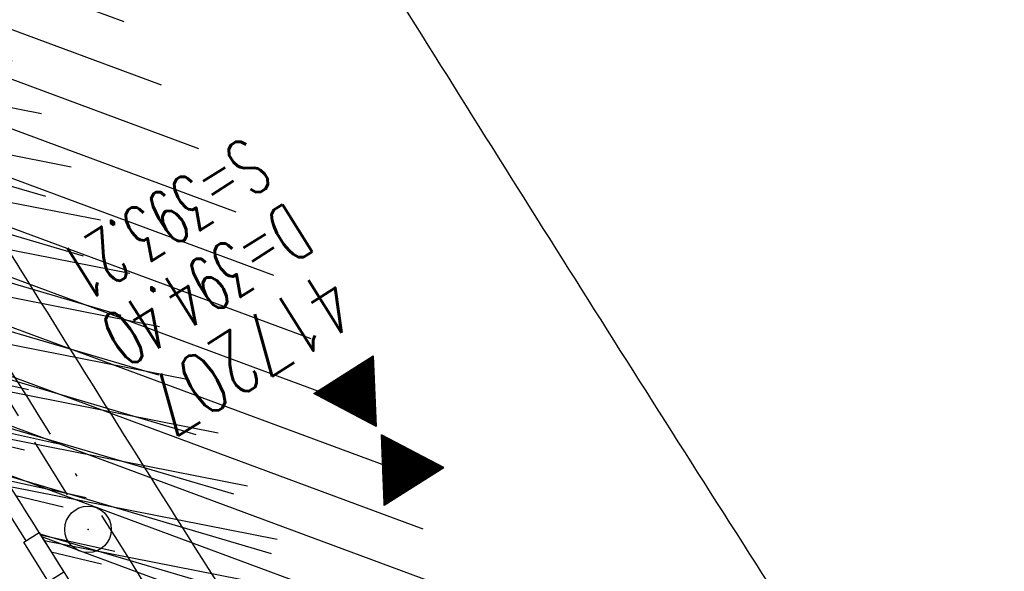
# Model space of a CAD drawing. Extents: x 447882 to 448688, y 437766 to 439043.
# Tile 10 of 50: x 448416 to 448448, y 438106 to 438124. Entities that reach past the tile are written whole.
import ezdxf

# ---------------------------------------------------------------- set-up
doc = ezdxf.new("R2010")
doc.units = 0
doc.header["$LTSCALE"] = 2
doc.header["$MEASUREMENT"] = 0
for name, pattern in [('AUSGEZOGEN', [0]), ('GESTRICH-X2', [1.5, 1, -0.5]), ('STRICHPT-X3', [3, 1.5, -0.75, 0, -0.75])]:
    doc.linetypes.add(name, pattern=pattern)
doc.layers.get('0').update_dxf_attribs({"linetype": 'AUSGEZOGEN'})
for name, color, linetype in [('ACHSE', 250, 'STRICHPT-X3'), ('FBR', 8, 'CONTINUOUS'), ('GEF', 7, 'CONTINUOUS'), ('KANAL', 7, 'GESTRICH-X2'), ('SCHACHTNR', 6, 'CONTINUOUS'), ('SCHLITZRINNE', 8, 'AUSGEZOGEN'), ('SCHSYMBOL', 7, 'AUSGEZOGEN')]:
    doc.layers.add(name, color=color, linetype=linetype)
doc.styles.add('ROMANS', font='romans.shx', dxfattribs={"width": 0.8})

# ---------------------------------------------------------------- blocks, each defined once
blk = doc.blocks.new('GST')
at = {"color": 0}
blk.add_circle((0, 0), 0.75, dxfattribs=at)
blk.add_point((0, 0), dxfattribs=at)
blk = doc.blocks.new('*X9')
at = {"color": 0}
for p, q in [((379.636, 182.407), (379.645, 182.415)), ((379.64, 182.401), (379.654, 182.415)), ((379.643, 182.395), (379.663, 182.415)), ((379.646, 182.39), (379.672, 182.415)), ((379.649, 182.384), (379.68, 182.415)), ((379.653, 182.379), (379.689, 182.415)), ((379.656, 182.373), (379.698, 182.415)), ((379.659, 182.367), (379.707, 182.415)), ((379.662, 182.362), (379.716, 182.415)), ((379.665, 182.356), (379.725, 182.415)), ((379.669, 182.351), (379.733, 182.415)), ((379.672, 182.345), (379.742, 182.415)), ((379.675, 182.339), (379.751, 182.415)), ((379.678, 182.334), (379.76, 182.415)), ((379.682, 182.328), (379.769, 182.415)), ((379.685, 182.323), (379.778, 182.415)), ((379.688, 182.317), (379.786, 182.415)), ((379.691, 182.311), (379.795, 182.415)), ((379.695, 182.306), (379.804, 182.415)), ((379.698, 182.3), (379.813, 182.415)), ((379.701, 182.295), (379.822, 182.415)), ((379.704, 182.289), (379.831, 182.415)), ((379.708, 182.283), (379.839, 182.415)), ((379.711, 182.278), (379.848, 182.415)), ((379.714, 182.272), (379.857, 182.415)), ((379.717, 182.267), (379.866, 182.415)), ((379.72, 182.261), (379.875, 182.415)), ((379.724, 182.255), (379.884, 182.415)), ((379.727, 182.25), (379.892, 182.415)), ((379.73, 182.244), (379.901, 182.415)), ((379.733, 182.239), (379.91, 182.415)), ((379.737, 182.233), (379.919, 182.415)), ((379.74, 182.227), (379.928, 182.415)), ((379.743, 182.222), (379.937, 182.415)), ((379.746, 182.216), (379.946, 182.415)), ((379.75, 182.21), (379.954, 182.415)), ((379.753, 182.205), (379.963, 182.415)), ((379.756, 182.199), (379.972, 182.415)), ((379.759, 182.194), (379.981, 182.415)), ((379.763, 182.188), (379.99, 182.415)), ((379.766, 182.182), (379.999, 182.415)), ((379.769, 182.177), (380.007, 182.415)), ((379.772, 182.171), (380.016, 182.415)), ((379.775, 182.166), (380.025, 182.415)), ((379.779, 182.16), (380.034, 182.415)), ((379.782, 182.154), (380.043, 182.415)), ((379.785, 182.149), (380.052, 182.415)), ((379.788, 182.143), (380.06, 182.415)), ((379.792, 182.138), (380.069, 182.415)), ((379.795, 182.132), (380.078, 182.415)), ((379.798, 182.126), (380.087, 182.415)), ((379.801, 182.121), (380.096, 182.415)), ((379.805, 182.115), (380.105, 182.415)), ((379.808, 182.11), (380.113, 182.415)), ((379.811, 182.104), (380.122, 182.415)), ((379.814, 182.098), (380.131, 182.415)), ((379.818, 182.093), (380.14, 182.415)), ((379.821, 182.087), (380.149, 182.415)), ((379.824, 182.082), (380.158, 182.415)), ((379.827, 182.076), (380.166, 182.415)), ((379.83, 182.07), (380.175, 182.415)), ((379.834, 182.065), (380.184, 182.415)), ((379.837, 182.059), (380.193, 182.415)), ((379.84, 182.054), (380.202, 182.415)), ((379.843, 182.048), (380.211, 182.415)), ((379.847, 182.042), (380.22, 182.415)), ((379.85, 182.037), (380.228, 182.415)), ((379.853, 182.031), (380.237, 182.415)), ((379.856, 182.026), (380.246, 182.415)), ((379.86, 182.02), (380.255, 182.415)), ((379.863, 182.014), (380.264, 182.415)), ((379.866, 182.009), (380.273, 182.415)), ((379.869, 182.003), (380.281, 182.415)), ((379.873, 181.998), (380.29, 182.415)), ((379.876, 181.992), (380.299, 182.415)), ((379.879, 181.986), (380.308, 182.415)), ((379.882, 181.981), (380.317, 182.415)), ((379.885, 181.975), (380.326, 182.415)), ((379.889, 181.97), (380.334, 182.415)), ((379.892, 181.964), (380.343, 182.415)), ((379.895, 181.958), (380.352, 182.415)), ((379.898, 181.953), (380.361, 182.415)), ((379.902, 181.947), (380.37, 182.415)), ((379.905, 181.942), (380.379, 182.415)), ((379.908, 181.936), (380.387, 182.415)), ((379.911, 181.93), (380.396, 182.415)), ((379.915, 181.925), (380.405, 182.415)), ((379.918, 181.919), (380.414, 182.415)), ((379.921, 181.914), (380.423, 182.415)), ((379.924, 181.908), (380.432, 182.415)), ((379.928, 181.902), (380.44, 182.415)), ((379.931, 181.897), (380.449, 182.415)), ((379.934, 181.891), (380.458, 182.415)), ((379.937, 181.885), (380.467, 182.415)), ((379.94, 181.88), (380.476, 182.415)), ((379.944, 181.874), (380.485, 182.415)), ((379.947, 181.869), (380.494, 182.415)), ((379.95, 181.863), (380.502, 182.415)), ((379.953, 181.857), (380.511, 182.415)), ((379.957, 181.852), (380.52, 182.415)), ((379.96, 181.846), (380.529, 182.415)), ((379.963, 181.841), (380.538, 182.415)), ((379.966, 181.835), (380.547, 182.415)), ((379.97, 181.829), (380.555, 182.415)), ((379.973, 181.824), (380.564, 182.415)), ((379.976, 181.818), (380.573, 182.415)), ((379.979, 181.813), (380.582, 182.415)), ((379.983, 181.807), (380.591, 182.415)), ((379.986, 181.801), (380.6, 182.415)), ((379.989, 181.796), (380.608, 182.415)), ((379.992, 181.79), (380.617, 182.415)), ((379.995, 181.785), (380.626, 182.415)), ((379.999, 181.779), (380.635, 182.415)), ((380.002, 181.773), (380.644, 182.415)), ((380.005, 181.768), (380.653, 182.415)), ((380.008, 181.762), (380.661, 182.415)), ((380.012, 181.757), (380.67, 182.415)), ((380.015, 181.751), (380.679, 182.415)), ((380.018, 181.745), (380.688, 182.415)), ((380.021, 181.74), (380.697, 182.415)), ((380.025, 181.734), (380.706, 182.415)), ((380.028, 181.729), (380.714, 182.415)), ((380.031, 181.723), (380.723, 182.415)), ((380.034, 181.717), (380.732, 182.415)), ((380.038, 181.712), (380.741, 182.415)), ((380.041, 181.706), (380.75, 182.415)), ((380.044, 181.701), (380.759, 182.415)), ((380.047, 181.695), (380.768, 182.415)), ((380.05, 181.689), (380.776, 182.415)), ((380.054, 181.684), (380.785, 182.415)), ((380.057, 181.678), (380.794, 182.415)), ((380.06, 181.673), (380.803, 182.415)), ((380.063, 181.667), (380.812, 182.415)), ((380.067, 181.661), (380.821, 182.415)), ((380.07, 181.656), (380.829, 182.415)), ((380.073, 181.65), (380.838, 182.415)), ((380.076, 181.645), (380.847, 182.415)), ((380.08, 181.639), (380.856, 182.415)), ((380.083, 181.633), (380.865, 182.415)), ((380.086, 181.628), (380.874, 182.415)), ((380.089, 181.622), (380.882, 182.415)), ((380.093, 181.617), (380.891, 182.415)), ((380.096, 181.611), (380.9, 182.415)), ((380.099, 181.605), (380.909, 182.415)), ((380.102, 181.6), (380.918, 182.415)), ((380.105, 181.594), (380.927, 182.415)), ((380.109, 181.588), (380.935, 182.415)), ((380.112, 181.583), (380.944, 182.415)), ((380.115, 181.577), (380.953, 182.415)), ((380.118, 181.572), (380.962, 182.415)), ((380.122, 181.566), (380.971, 182.415)), ((380.125, 181.56), (380.98, 182.415)), ((380.128, 181.555), (380.988, 182.415)), ((380.131, 181.549), (380.997, 182.415)), ((380.135, 181.544), (381.006, 182.415)), ((380.138, 181.538), (381.015, 182.415)), ((380.141, 181.532), (381.024, 182.415)), ((380.144, 181.527), (381.033, 182.415)), ((380.148, 181.521), (381.042, 182.415)), ((380.151, 181.516), (381.05, 182.415)), ((380.154, 181.51), (381.059, 182.415)), ((380.157, 181.504), (381.068, 182.415)), ((380.16, 181.499), (381.077, 182.415)), ((380.164, 181.493), (381.086, 182.415)), ((380.167, 181.488), (381.095, 182.415)), ((380.17, 181.482), (381.103, 182.415)), ((380.173, 181.476), (381.112, 182.415)), ((380.177, 181.471), (381.121, 182.415)), ((380.18, 181.465), (381.13, 182.415)), ((380.183, 181.46), (381.139, 182.415)), ((380.186, 181.454), (381.148, 182.415)), ((380.19, 181.448), (381.156, 182.415)), ((380.193, 181.443), (381.165, 182.415)), ((380.196, 181.437), (381.174, 182.415)), ((380.199, 181.432), (381.183, 182.415)), ((380.203, 181.426), (381.192, 182.415)), ((380.206, 181.42), (381.201, 182.415)), ((380.209, 181.415), (381.209, 182.415)), ((380.212, 181.409), (381.218, 182.415)), ((380.215, 181.404), (381.227, 182.415)), ((380.219, 181.398), (381.236, 182.415)), ((380.222, 181.392), (381.245, 182.415)), ((380.225, 181.387), (381.254, 182.415)), ((380.228, 181.381), (381.262, 182.415)), ((380.232, 181.376), (381.271, 182.415)), ((380.235, 181.37), (381.28, 182.415)), ((380.238, 181.364), (381.289, 182.415)), ((380.241, 181.359), (381.298, 182.415)), ((380.245, 181.353), (381.307, 182.415)), ((380.248, 181.348), (381.316, 182.415)), ((380.251, 181.342), (381.324, 182.415)), ((380.254, 181.336), (381.333, 182.415)), ((380.258, 181.331), (381.342, 182.415)), ((380.261, 181.325), (381.351, 182.415)), ((380.27, 181.308), (381.344, 182.382)), ((380.274, 181.303), (381.332, 182.361)), ((380.277, 181.297), (381.32, 182.34)), ((380.28, 181.292), (381.308, 182.32)), ((380.283, 181.286), (381.296, 182.299)), ((380.287, 181.28), (381.284, 182.278)), ((380.29, 181.275), (381.272, 182.257)), ((380.293, 181.269), (381.26, 182.236)), ((380.296, 181.263), (381.248, 182.215)), ((380.3, 181.258), (381.236, 182.194)), ((380.303, 181.252), (381.224, 182.173)), ((380.306, 181.247), (381.212, 182.152)), ((380.309, 181.241), (381.2, 182.131)), ((380.313, 181.235), (381.187, 182.11)), ((380.316, 181.23), (381.175, 182.089)), ((380.319, 181.224), (381.163, 182.069)), ((380.322, 181.219), (381.151, 182.048)), ((380.325, 181.213), (381.139, 182.027)), ((380.329, 181.207), (381.127, 182.006)), ((380.332, 181.202), (381.115, 181.985)), ((380.335, 181.196), (381.103, 181.964)), ((380.338, 181.191), (381.091, 181.943)), ((380.342, 181.185), (381.079, 181.922)), ((380.345, 181.179), (381.067, 181.901)), ((380.348, 181.174), (381.055, 181.88)), ((380.351, 181.168), (381.043, 181.859)), ((380.355, 181.163), (381.031, 181.839)), ((380.358, 181.157), (381.018, 181.818)), ((380.361, 181.151), (381.006, 181.797)), ((380.364, 181.146), (380.994, 181.776)), ((380.368, 181.14), (380.982, 181.755)), ((380.371, 181.135), (380.97, 181.734)), ((380.374, 181.129), (380.958, 181.713)), ((380.377, 181.123), (380.946, 181.692)), ((380.38, 181.118), (380.934, 181.671)), ((380.384, 181.112), (380.922, 181.65)), ((380.387, 181.107), (380.91, 181.629)), ((380.39, 181.101), (380.898, 181.608)), ((380.393, 181.095), (380.886, 181.588)), ((380.397, 181.09), (380.874, 181.567)), ((380.4, 181.084), (380.861, 181.546)), ((380.403, 181.079), (380.849, 181.525)), ((380.406, 181.073), (380.837, 181.504)), ((380.41, 181.067), (380.825, 181.483)), ((380.413, 181.062), (380.813, 181.462)), ((380.416, 181.056), (380.801, 181.441)), ((380.419, 181.051), (380.789, 181.42)), ((380.423, 181.045), (380.777, 181.399)), ((380.426, 181.039), (380.765, 181.378)), ((380.429, 181.034), (380.753, 181.358)), ((380.432, 181.028), (380.741, 181.337)), ((380.435, 181.023), (380.729, 181.316)), ((380.439, 181.017), (380.717, 181.295)), ((380.442, 181.011), (380.705, 181.274)), ((380.445, 181.006), (380.692, 181.253)), ((380.448, 181), (380.68, 181.232)), ((380.452, 180.995), (380.668, 181.211)), ((380.455, 180.989), (380.656, 181.19)), ((380.458, 180.983), (380.644, 181.169)), ((380.461, 180.978), (380.632, 181.148)), ((380.465, 180.972), (380.62, 181.127)), ((380.468, 180.966), (380.608, 181.107)), ((380.471, 180.961), (380.596, 181.086)), ((380.474, 180.955), (380.584, 181.065)), ((380.478, 180.95), (380.572, 181.044)), ((380.481, 180.944), (380.56, 181.023)), ((380.484, 180.938), (380.548, 181.002)), ((380.487, 180.933), (380.535, 180.981)), ((380.49, 180.927), (380.523, 180.96)), ((380.494, 180.922), (380.511, 180.939)), ((380.438, 180.565), (380.513, 180.641)), ((380.45, 180.586), (380.51, 180.646)), ((380.462, 180.607), (380.507, 180.652)), ((380.474, 180.628), (380.504, 180.658)), ((380.486, 180.649), (380.5, 180.663)), ((379.919, 179.666), (380.653, 180.4)), ((379.931, 179.687), (380.649, 180.406)), ((379.943, 179.708), (380.646, 180.411)), ((379.955, 179.729), (380.643, 180.417)), ((379.967, 179.75), (380.64, 180.422)), ((379.979, 179.77), (380.636, 180.428)), ((379.991, 179.791), (380.633, 180.434)), ((380.003, 179.812), (380.63, 180.439)), ((380.015, 179.833), (380.627, 180.445)), ((380.027, 179.854), (380.623, 180.45)), ((380.039, 179.875), (380.62, 180.456)), ((380.051, 179.896), (380.617, 180.462)), ((380.063, 179.917), (380.614, 180.467)), ((380.075, 179.938), (380.61, 180.473)), ((380.088, 179.959), (380.607, 180.478)), ((380.1, 179.98), (380.604, 180.484)), ((380.112, 180), (380.601, 180.49)), ((380.124, 180.021), (380.598, 180.495)), ((380.136, 180.042), (380.594, 180.501)), ((380.148, 180.063), (380.591, 180.506)), ((380.16, 180.084), (380.588, 180.512)), ((380.172, 180.105), (380.585, 180.518)), ((380.184, 180.126), (380.581, 180.523)), ((380.196, 180.147), (380.578, 180.529)), ((380.208, 180.168), (380.575, 180.534)), ((380.22, 180.189), (380.572, 180.54)), ((380.232, 180.21), (380.568, 180.546)), ((380.245, 180.231), (380.565, 180.551)), ((380.257, 180.251), (380.562, 180.557)), ((380.269, 180.272), (380.559, 180.562)), ((380.281, 180.293), (380.555, 180.568)), ((380.293, 180.314), (380.552, 180.574)), ((380.305, 180.335), (380.549, 180.579)), ((380.317, 180.356), (380.546, 180.585)), ((380.329, 180.377), (380.543, 180.59)), ((380.341, 180.398), (380.539, 180.596)), ((380.353, 180.419), (380.536, 180.602)), ((380.365, 180.44), (380.533, 180.607)), ((380.377, 180.461), (380.53, 180.613)), ((380.389, 180.481), (380.526, 180.618)), ((380.401, 180.502), (380.523, 180.624)), ((380.414, 180.523), (380.52, 180.63)), ((380.426, 180.544), (380.517, 180.635)), ((379.629, 179.164), (380.73, 180.265)), ((379.641, 179.185), (380.727, 180.271)), ((379.642, 179.169), (380.733, 180.26)), ((379.651, 179.169), (380.737, 180.254)), ((379.653, 179.206), (380.724, 180.277)), ((379.66, 179.169), (380.74, 180.249)), ((379.665, 179.227), (380.72, 180.282)), ((379.669, 179.169), (380.743, 180.243)), ((379.677, 179.248), (380.717, 180.288)), ((379.678, 179.169), (380.746, 180.237)), ((379.686, 179.169), (380.75, 180.232)), ((379.689, 179.269), (380.714, 180.293)), ((379.695, 179.169), (380.753, 180.226)), ((379.701, 179.289), (380.711, 180.299)), ((379.704, 179.169), (380.756, 180.221)), ((379.713, 179.31), (380.708, 180.305)), ((379.713, 179.169), (380.759, 180.215)), ((379.722, 179.169), (380.763, 180.209)), ((379.725, 179.331), (380.704, 180.31)), ((379.731, 179.169), (380.766, 180.204)), ((379.737, 179.352), (380.701, 180.316)), ((379.739, 179.169), (380.769, 180.198)), ((379.748, 179.169), (380.772, 180.193)), ((379.749, 179.373), (380.698, 180.321)), ((379.757, 179.169), (380.775, 180.187)), ((379.762, 179.394), (380.695, 180.327)), ((379.766, 179.169), (380.779, 180.181)), ((379.774, 179.415), (380.691, 180.333)), ((379.775, 179.169), (380.782, 180.176)), ((379.784, 179.169), (380.785, 180.17)), ((379.786, 179.436), (380.688, 180.338)), ((379.792, 179.169), (380.788, 180.165)), ((379.798, 179.457), (380.685, 180.344)), ((379.801, 179.169), (380.792, 180.159)), ((379.81, 179.478), (380.682, 180.349)), ((379.81, 179.169), (380.795, 180.153)), ((379.822, 179.499), (380.678, 180.355)), ((379.834, 179.519), (380.675, 180.361)), ((379.846, 179.54), (380.672, 180.366)), ((379.858, 179.561), (380.669, 180.372)), ((379.87, 179.582), (380.665, 180.378)), ((379.882, 179.603), (380.662, 180.383)), ((379.894, 179.624), (380.659, 180.389)), ((379.906, 179.645), (380.656, 180.394)), ((379.819, 179.169), (380.798, 180.148)), ((379.828, 179.169), (380.801, 180.142)), ((379.837, 179.169), (380.805, 180.137)), ((379.845, 179.169), (380.808, 180.131)), ((379.854, 179.169), (380.811, 180.125)), ((379.863, 179.169), (380.814, 180.12)), ((379.872, 179.169), (380.818, 180.114)), ((379.881, 179.169), (380.821, 180.109)), ((379.89, 179.169), (380.824, 180.103)), ((379.899, 179.169), (380.827, 180.097)), ((379.907, 179.169), (380.83, 180.092)), ((379.916, 179.169), (380.834, 180.086)), ((379.925, 179.169), (380.837, 180.081)), ((379.934, 179.169), (380.84, 180.075)), ((379.943, 179.169), (380.843, 180.069)), ((379.952, 179.169), (380.847, 180.064)), ((379.96, 179.169), (380.85, 180.058)), ((379.969, 179.169), (380.853, 180.052)), ((379.978, 179.169), (380.856, 180.047)), ((379.987, 179.169), (380.86, 180.041)), ((379.996, 179.169), (380.863, 180.036)), ((380.005, 179.169), (380.866, 180.03)), ((380.013, 179.169), (380.869, 180.024)), ((380.022, 179.169), (380.873, 180.019)), ((380.031, 179.169), (380.876, 180.013)), ((380.04, 179.169), (380.879, 180.008)), ((380.049, 179.169), (380.882, 180.002)), ((380.058, 179.169), (380.885, 179.996)), ((380.066, 179.169), (380.889, 179.991)), ((380.075, 179.169), (380.892, 179.985)), ((380.084, 179.169), (380.895, 179.98)), ((380.093, 179.169), (380.898, 179.974)), ((380.102, 179.169), (380.902, 179.968)), ((380.111, 179.169), (380.905, 179.963)), ((380.119, 179.169), (380.908, 179.957)), ((380.128, 179.169), (380.911, 179.952)), ((380.137, 179.169), (380.915, 179.946)), ((380.146, 179.169), (380.918, 179.94)), ((380.155, 179.169), (380.921, 179.935)), ((380.164, 179.169), (380.924, 179.929)), ((380.173, 179.169), (380.928, 179.924)), ((380.181, 179.169), (380.931, 179.918)), ((380.19, 179.169), (380.934, 179.912)), ((380.199, 179.169), (380.937, 179.907)), ((380.208, 179.169), (380.94, 179.901)), ((380.217, 179.169), (380.944, 179.896)), ((380.226, 179.169), (380.947, 179.89)), ((380.234, 179.169), (380.95, 179.884)), ((380.243, 179.169), (380.953, 179.879)), ((380.252, 179.169), (380.957, 179.873)), ((380.261, 179.169), (380.96, 179.868)), ((380.27, 179.169), (380.963, 179.862)), ((380.279, 179.169), (380.966, 179.856)), ((380.287, 179.169), (380.97, 179.851)), ((380.296, 179.169), (380.973, 179.845)), ((380.305, 179.169), (380.976, 179.84)), ((380.314, 179.169), (380.979, 179.834)), ((380.323, 179.169), (380.983, 179.828)), ((380.332, 179.169), (380.986, 179.823)), ((380.34, 179.169), (380.989, 179.817)), ((380.349, 179.169), (380.992, 179.812)), ((380.358, 179.169), (380.995, 179.806)), ((380.367, 179.169), (380.999, 179.8)), ((380.376, 179.169), (381.002, 179.795)), ((380.385, 179.169), (381.005, 179.789)), ((380.394, 179.169), (381.008, 179.784)), ((380.402, 179.169), (381.012, 179.778)), ((380.411, 179.169), (381.015, 179.772)), ((380.42, 179.169), (381.018, 179.767)), ((380.429, 179.169), (381.021, 179.761)), ((380.438, 179.169), (381.025, 179.756)), ((380.447, 179.169), (381.028, 179.75)), ((380.455, 179.169), (381.031, 179.744)), ((380.464, 179.169), (381.034, 179.739)), ((380.473, 179.169), (381.038, 179.733)), ((380.482, 179.169), (381.041, 179.727)), ((380.491, 179.169), (381.044, 179.722)), ((380.5, 179.169), (381.047, 179.716)), ((380.508, 179.169), (381.05, 179.711)), ((380.517, 179.169), (381.054, 179.705)), ((380.526, 179.169), (381.057, 179.699)), ((380.535, 179.169), (381.06, 179.694)), ((380.544, 179.169), (381.063, 179.688)), ((380.553, 179.169), (381.067, 179.683)), ((380.561, 179.169), (381.07, 179.677)), ((380.57, 179.169), (381.073, 179.671)), ((380.579, 179.169), (381.076, 179.666)), ((380.588, 179.169), (381.08, 179.66)), ((380.597, 179.169), (381.083, 179.655)), ((380.606, 179.169), (381.086, 179.649)), ((380.614, 179.169), (381.089, 179.643)), ((380.623, 179.169), (381.093, 179.638)), ((380.632, 179.169), (381.096, 179.632)), ((380.641, 179.169), (381.099, 179.627)), ((380.65, 179.169), (381.102, 179.621)), ((380.659, 179.169), (381.105, 179.615)), ((380.668, 179.169), (381.109, 179.61)), ((380.676, 179.169), (381.112, 179.604)), ((380.685, 179.169), (381.115, 179.599)), ((380.694, 179.169), (381.118, 179.593)), ((380.703, 179.169), (381.122, 179.587)), ((380.712, 179.169), (381.125, 179.582)), ((380.721, 179.169), (381.128, 179.576)), ((380.729, 179.169), (381.131, 179.571)), ((380.738, 179.169), (381.135, 179.565)), ((380.747, 179.169), (381.138, 179.559)), ((380.756, 179.169), (381.141, 179.554)), ((380.765, 179.169), (381.144, 179.548)), ((380.774, 179.169), (381.148, 179.543)), ((380.782, 179.169), (381.151, 179.537)), ((380.791, 179.169), (381.154, 179.531)), ((380.8, 179.169), (381.157, 179.526)), ((380.809, 179.169), (381.16, 179.52)), ((380.818, 179.169), (381.164, 179.515)), ((380.827, 179.169), (381.167, 179.509)), ((380.835, 179.169), (381.17, 179.503)), ((380.844, 179.169), (381.173, 179.498)), ((380.853, 179.169), (381.177, 179.492)), ((380.862, 179.169), (381.18, 179.487)), ((380.871, 179.169), (381.183, 179.481)), ((380.88, 179.169), (381.186, 179.475)), ((380.888, 179.169), (381.19, 179.47)), ((380.897, 179.169), (381.193, 179.464)), ((380.906, 179.169), (381.196, 179.459)), ((380.915, 179.169), (381.199, 179.453)), ((380.924, 179.169), (381.203, 179.447)), ((380.933, 179.169), (381.206, 179.442)), ((380.942, 179.169), (381.209, 179.436)), ((380.95, 179.169), (381.212, 179.43)), ((380.959, 179.169), (381.215, 179.425)), ((380.968, 179.169), (381.219, 179.419)), ((380.977, 179.169), (381.222, 179.414)), ((380.986, 179.169), (381.225, 179.408)), ((380.995, 179.169), (381.228, 179.402)), ((381.003, 179.169), (381.232, 179.397)), ((381.012, 179.169), (381.235, 179.391)), ((381.021, 179.169), (381.238, 179.386)), ((381.03, 179.169), (381.241, 179.38)), ((381.039, 179.169), (381.245, 179.374)), ((381.048, 179.169), (381.248, 179.369)), ((381.056, 179.169), (381.251, 179.363)), ((381.065, 179.169), (381.254, 179.358)), ((381.074, 179.169), (381.258, 179.352)), ((381.083, 179.169), (381.261, 179.346)), ((381.092, 179.169), (381.264, 179.341)), ((381.101, 179.169), (381.267, 179.335)), ((381.109, 179.169), (381.27, 179.33)), ((381.118, 179.169), (381.274, 179.324)), ((381.127, 179.169), (381.277, 179.318)), ((381.136, 179.169), (381.28, 179.313)), ((381.145, 179.169), (381.283, 179.307)), ((381.154, 179.169), (381.287, 179.302)), ((381.162, 179.169), (381.29, 179.296)), ((381.171, 179.169), (381.293, 179.29)), ((381.18, 179.169), (381.296, 179.285)), ((381.189, 179.169), (381.3, 179.279)), ((381.198, 179.169), (381.303, 179.274)), ((381.207, 179.169), (381.306, 179.268)), ((381.216, 179.169), (381.309, 179.262)), ((381.224, 179.169), (381.313, 179.257)), ((381.233, 179.169), (381.316, 179.251)), ((381.242, 179.169), (381.319, 179.246)), ((381.251, 179.169), (381.322, 179.24)), ((381.26, 179.169), (381.325, 179.234)), ((381.269, 179.169), (381.329, 179.229)), ((381.277, 179.169), (381.332, 179.223)), ((381.286, 179.169), (381.335, 179.218)), ((381.295, 179.169), (381.338, 179.212)), ((381.304, 179.169), (381.342, 179.206)), ((381.313, 179.169), (381.345, 179.201)), ((381.322, 179.169), (381.348, 179.195)), ((381.33, 179.169), (381.351, 179.19)), ((381.339, 179.169), (381.355, 179.184)), ((381.348, 179.169), (381.358, 179.178))]:
    blk.add_line(p, q, dxfattribs=at)
blk = doc.blocks.new('TIEFP')
at = {"color": 0}
for points in [[(0.005, 0.151), (-1.131, 2.118), (1.141, 2.118)], [(0.005, -0.172), (-1.131, -2.139), (1.141, -2.139)]]:
    blk.add_lwpolyline(points, close=True, dxfattribs=at)
at = {"color": 0, "xscale": 1.311372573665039, "yscale": 1.311372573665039, "zscale": 1.311372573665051}
blk.add_blockref('*X9', (-498.969, -237.096), dxfattribs=at)

msp = doc.modelspace()

# ---------------------------------------------------------------- hatches: boundary and pattern name
at = {"layer": 'SCHLITZRINNE'}
h = msp.add_hatch(dxfattribs=at)
h.set_pattern_fill('_USER', color=256, scale=1.5, angle=45, style=0, pattern_type=0)
h.set_pattern_definition([(339.6988, (448289.4614, 438343.1231), (0.5204327, 1.4068226), [])])
edge = h.paths.add_edge_path()
edge.add_arc((449904.241, 439087.127), 1777.856, 203.318125, 203.482666)
edge.add_arc((450830.09, 439489.365), 2787.308, 203.482666, 203.768673)
edge.add_arc((449457.11, 438884.705), 1287.078, 203.768673, 204.197754)
edge.add_arc((451276.919, 439702.474), 3282.184, 204.197754, 204.466449)
edge.add_arc((449906.006, 439078.682), 1776.024, 204.466449, 205.272973)
edge.add_arc((449910.816, 439080.953), 1781.344, 205.272973, 206.078292)
edge.add_arc((451264.489, 439743.474), 3288.448, 206.078292, 206.346738)
edge.add_arc((449467.425, 438853.485), 1283.076, 206.346738, 206.776498)
edge.add_arc((450802.564, 439527.226), 2778.577, 206.776498, 207.063192)
edge.add_arc((449911.383, 439071.907), 1777.817, 207.063191, 207.421606)
edge.add_arc((450110.431, 439175.179), 2002.061, 207.421606, 207.779675)
edge.add_arc((450110.948, 439175.452), 2002.646, 207.779675, 208.137692)
edge.add_arc((450111.73, 439175.87), 2003.533, 208.137692, 208.495408)
edge.add_arc((450113.785, 439176.985), 2005.87, 208.495408, 208.852916)
edge.add_arc((450109.179, 439174.448), 2000.613, 208.852916, 209.211314)
edge.add_arc((450108.358, 439173.989), 1999.672, 209.211314, 209.569796)
edge.add_arc((450107.203, 439173.333), 1998.343, 209.569796, 209.928803)
edge.add_arc((450102.314, 439170.519), 1992.703, 209.928803, 210.288319)
edge.add_arc((450111.316, 439175.777), 2003.127, 210.288319, 210.645775)
edge.add_arc((450119.743, 439180.769), 2012.922, 210.645775, 211.002361)
edge.add_arc((450119.644, 439180.71), 2012.806, 211.002361, 211.359165)
edge.add_arc((450107.59, 439173.364), 1998.691, 211.359165, 211.717226)
edge.add_arc((450101.479, 439169.587), 1991.506, 211.717226, 212.076564)
edge.add_arc((450113.556, 439177.156), 2005.759, 212.076564, 212.434624)
edge.add_arc((450112.626, 439176.565), 2004.657, 212.434624, 212.79251)
edge.add_arc((450107.744, 439173.42), 1998.85, 212.79251, 213.150917)
edge.add_arc((450108.762, 439174.085), 2000.066, 213.150917, 213.509547)
edge.add_arc((450105.418, 439171.871), 1996.056, 213.509547, 213.868537)
edge.add_arc((450110.46, 439175.254), 2002.127, 213.868537, 214.225936)
edge.add_arc((450122.838, 439183.675), 2017.098, 214.225936, 214.582007)
edge.add_arc((450116.672, 439179.424), 2009.609, 214.582007, 214.939825)
edge.add_arc((450097.028, 439165.7), 1985.645, 214.939825, 215.299796)
edge.add_arc((450097.522, 439166.05), 1986.251, 215.299796, 215.6597)
edge.add_arc((450116.045, 439179.34), 2009.049, 215.6597, 216.017557)
edge.add_arc((450123.924, 439185.069), 2018.791, 216.017557, 216.373476)
edge.add_arc((450109.338, 439174.325), 2000.675, 216.373476, 216.722463)
edge.add_arc((451276.919, 439702.474), 3282.684, 204.280788, 204.466449)
edge.add_arc((449906.006, 439078.682), 1776.524, 204.466449, 205.272973)
edge.add_arc((449910.816, 439080.953), 1781.844, 205.272973, 206.01164)
h = msp.add_hatch(dxfattribs=at)
h.set_pattern_fill('_USER', color=256, scale=1.5, angle=45, style=0, pattern_type=0)
h.set_pattern_definition([(343.61786, (448348.5706, 438224.3388), (0.423064, 1.439103), [])])
edge = h.paths.add_edge_path()
edge.add_arc((449904.241, 439087.127), 1777.856, 203.318125, 203.482666)
edge.add_arc((450830.09, 439489.365), 2787.308, 203.482666, 203.768673)
edge.add_arc((449457.11, 438884.705), 1287.078, 203.768673, 204.197754)
edge.add_arc((451276.919, 439702.474), 3282.184, 204.197754, 204.466449)
edge.add_arc((449906.006, 439078.682), 1776.024, 204.466449, 205.272973)
edge.add_arc((449910.816, 439080.953), 1781.344, 205.272973, 206.078292)
edge.add_arc((451264.489, 439743.474), 3288.448, 206.078292, 206.346738)
edge.add_arc((449467.425, 438853.485), 1283.076, 206.346738, 206.776498)
edge.add_arc((450802.564, 439527.226), 2778.577, 206.776498, 207.063192)
edge.add_arc((449911.383, 439071.907), 1777.817, 207.063191, 207.421606)
edge.add_arc((450110.431, 439175.179), 2002.061, 207.421606, 207.779675)
edge.add_arc((450110.948, 439175.452), 2002.646, 207.779675, 208.137692)
edge.add_arc((450111.73, 439175.87), 2003.533, 208.137692, 208.495408)
edge.add_arc((450113.785, 439176.985), 2005.87, 208.495408, 208.852916)
edge.add_arc((450109.179, 439174.448), 2000.613, 208.852916, 209.211314)
edge.add_arc((450108.358, 439173.989), 1999.672, 209.211314, 209.569796)
edge.add_arc((450107.203, 439173.333), 1998.343, 209.569796, 209.928803)
edge.add_arc((450102.314, 439170.519), 1992.703, 209.928803, 210.288319)
edge.add_arc((450111.316, 439175.777), 2003.127, 210.288319, 210.645775)
edge.add_arc((450119.743, 439180.769), 2012.922, 210.645775, 211.002361)
edge.add_arc((450119.644, 439180.71), 2012.806, 211.002361, 211.359165)
edge.add_arc((450107.59, 439173.364), 1998.691, 211.359165, 211.717226)
edge.add_arc((450101.479, 439169.587), 1991.506, 211.717226, 212.076564)
edge.add_arc((450113.556, 439177.156), 2005.759, 212.076564, 212.434624)
edge.add_arc((450112.626, 439176.565), 2004.657, 212.434624, 212.79251)
edge.add_arc((450107.744, 439173.42), 1998.85, 212.79251, 213.150917)
edge.add_arc((450108.762, 439174.085), 2000.066, 213.150917, 213.509547)
edge.add_arc((450105.418, 439171.871), 1996.056, 213.509547, 213.868537)
edge.add_arc((450110.46, 439175.254), 2002.127, 213.868537, 214.225936)
edge.add_arc((450122.838, 439183.675), 2017.098, 214.225936, 214.582007)
edge.add_arc((450116.672, 439179.424), 2009.609, 214.582007, 214.939825)
edge.add_arc((450097.028, 439165.7), 1985.645, 214.939825, 215.299796)
edge.add_arc((450097.522, 439166.05), 1986.251, 215.299796, 215.6597)
edge.add_arc((450116.045, 439179.34), 2009.049, 215.6597, 216.017557)
edge.add_arc((450123.924, 439185.069), 2018.791, 216.017557, 216.373476)
edge.add_arc((450109.338, 439174.325), 2000.675, 216.373476, 216.722463)
edge.add_arc((450110.431, 439175.179), 2002.561, 207.683894, 207.779675)
edge.add_arc((450110.948, 439175.452), 2003.146, 207.779675, 208.137692)
edge.add_arc((450111.73, 439175.87), 2004.033, 208.137692, 208.495408)
edge.add_arc((450113.785, 439176.985), 2006.37, 208.495408, 208.852916)
edge.add_arc((450109.179, 439174.448), 2001.113, 208.852916, 209.211314)
edge.add_arc((450108.358, 439173.989), 2000.172, 209.211314, 209.369037)
h = msp.add_hatch(dxfattribs=at)
h.set_pattern_fill('_USER,_O', color=256, scale=1.5, angle=45, pattern_type=0)
h.set_pattern_definition([(346.6471, (448402.703, 438130.2319), (0.3464215, 1.459449), [])])
edge = h.paths.add_edge_path()
edge.add_arc((449904.241, 439087.127), 1777.856, 203.318125, 203.482666)
edge.add_arc((450830.09, 439489.365), 2787.308, 203.482666, 203.768673)
edge.add_arc((449457.11, 438884.705), 1287.078, 203.768673, 204.197754)
edge.add_arc((451276.919, 439702.474), 3282.184, 204.197754, 204.466449)
edge.add_arc((449906.006, 439078.682), 1776.024, 204.466449, 205.272973)
edge.add_arc((449910.816, 439080.953), 1781.344, 205.272973, 206.078292)
edge.add_arc((451264.489, 439743.474), 3288.448, 206.078292, 206.346738)
edge.add_arc((449467.425, 438853.485), 1283.076, 206.346738, 206.776498)
edge.add_arc((450802.564, 439527.226), 2778.577, 206.776498, 207.063192)
edge.add_arc((449911.383, 439071.907), 1777.817, 207.063191, 207.421606)
edge.add_arc((450110.431, 439175.179), 2002.061, 207.421606, 207.779675)
edge.add_arc((450110.948, 439175.452), 2002.646, 207.779675, 208.137692)
edge.add_arc((450111.73, 439175.87), 2003.533, 208.137692, 208.495408)
edge.add_arc((450113.785, 439176.985), 2005.87, 208.495408, 208.852916)
edge.add_arc((450109.179, 439174.448), 2000.613, 208.852916, 209.211314)
edge.add_arc((450108.358, 439173.989), 1999.672, 209.211314, 209.569796)
edge.add_arc((450107.203, 439173.333), 1998.343, 209.569796, 209.928803)
edge.add_arc((450102.314, 439170.519), 1992.703, 209.928803, 210.288319)
edge.add_arc((450111.316, 439175.777), 2003.127, 210.288319, 210.645775)
edge.add_arc((450119.743, 439180.769), 2012.922, 210.645775, 211.002361)
edge.add_arc((450119.644, 439180.71), 2012.806, 211.002361, 211.359165)
edge.add_arc((450107.59, 439173.364), 1998.691, 211.359165, 211.717226)
edge.add_arc((450101.479, 439169.587), 1991.506, 211.717226, 212.076564)
edge.add_arc((450113.556, 439177.156), 2005.759, 212.076564, 212.434624)
edge.add_arc((450112.626, 439176.565), 2004.657, 212.434624, 212.79251)
edge.add_arc((450107.744, 439173.42), 1998.85, 212.79251, 213.150917)
edge.add_arc((450108.762, 439174.085), 2000.066, 213.150917, 213.509547)
edge.add_arc((450105.418, 439171.871), 1996.056, 213.509547, 213.868537)
edge.add_arc((450110.46, 439175.254), 2002.127, 213.868537, 214.225936)
edge.add_arc((450122.838, 439183.675), 2017.098, 214.225936, 214.582007)
edge.add_arc((450116.672, 439179.424), 2009.609, 214.582007, 214.939825)
edge.add_arc((450097.028, 439165.7), 1985.645, 214.939825, 215.299796)
edge.add_arc((450097.522, 439166.05), 1986.251, 215.299796, 215.6597)
edge.add_arc((450116.045, 439179.34), 2009.049, 215.6597, 216.017557)
edge.add_arc((450123.924, 439185.069), 2018.791, 216.017557, 216.373476)
edge.add_arc((450109.338, 439174.325), 2000.675, 216.373476, 216.722463)
edge.add_arc((450119.644, 439180.71), 2013.306, 211.128908, 211.359165)
edge.add_arc((450107.59, 439173.364), 1999.191, 211.359165, 211.717226)
edge.add_arc((450101.479, 439169.587), 1992.006, 211.717226, 212.076564)
edge.add_arc((450113.556, 439177.156), 2006.259, 212.076564, 212.234447)
h = msp.add_hatch(dxfattribs=at)
h.set_pattern_fill('_USER,_O', color=256, scale=1.5, angle=45, pattern_type=0)
h.set_pattern_definition([(347.6119, (448421.49, 438100.1306), (0.321798, 1.4650754), [])])
edge = h.paths.add_edge_path()
edge.add_arc((449904.241, 439087.127), 1777.856, 203.318125, 203.482666)
edge.add_arc((450830.09, 439489.365), 2787.308, 203.482666, 203.768673)
edge.add_arc((449457.11, 438884.705), 1287.078, 203.768673, 204.197754)
edge.add_arc((451276.919, 439702.474), 3282.184, 204.197754, 204.466449)
edge.add_arc((449906.006, 439078.682), 1776.024, 204.466449, 205.272973)
edge.add_arc((449910.816, 439080.953), 1781.344, 205.272973, 206.078292)
edge.add_arc((451264.489, 439743.474), 3288.448, 206.078292, 206.346738)
edge.add_arc((449467.425, 438853.485), 1283.076, 206.346738, 206.776498)
edge.add_arc((450802.564, 439527.226), 2778.577, 206.776498, 207.063192)
edge.add_arc((449911.383, 439071.907), 1777.817, 207.063191, 207.421606)
edge.add_arc((450110.431, 439175.179), 2002.061, 207.421606, 207.779675)
edge.add_arc((450110.948, 439175.452), 2002.646, 207.779675, 208.137692)
edge.add_arc((450111.73, 439175.87), 2003.533, 208.137692, 208.495408)
edge.add_arc((450113.785, 439176.985), 2005.87, 208.495408, 208.852916)
edge.add_arc((450109.179, 439174.448), 2000.613, 208.852916, 209.211314)
edge.add_arc((450108.358, 439173.989), 1999.672, 209.211314, 209.569796)
edge.add_arc((450107.203, 439173.333), 1998.343, 209.569796, 209.928803)
edge.add_arc((450102.314, 439170.519), 1992.703, 209.928803, 210.288319)
edge.add_arc((450111.316, 439175.777), 2003.127, 210.288319, 210.645775)
edge.add_arc((450119.743, 439180.769), 2012.922, 210.645775, 211.002361)
edge.add_arc((450119.644, 439180.71), 2012.806, 211.002361, 211.359165)
edge.add_arc((450107.59, 439173.364), 1998.691, 211.359165, 211.717226)
edge.add_arc((450101.479, 439169.587), 1991.506, 211.717226, 212.076564)
edge.add_arc((450113.556, 439177.156), 2005.759, 212.076564, 212.434624)
edge.add_arc((450112.626, 439176.565), 2004.657, 212.434624, 212.79251)
edge.add_arc((450107.744, 439173.42), 1998.85, 212.79251, 213.150917)
edge.add_arc((450108.762, 439174.085), 2000.066, 213.150917, 213.509547)
edge.add_arc((450105.418, 439171.871), 1996.056, 213.509547, 213.868537)
edge.add_arc((450110.46, 439175.254), 2002.127, 213.868537, 214.225936)
edge.add_arc((450122.838, 439183.675), 2017.098, 214.225936, 214.582007)
edge.add_arc((450116.672, 439179.424), 2009.609, 214.582007, 214.939825)
edge.add_arc((450097.028, 439165.7), 1985.645, 214.939825, 215.299796)
edge.add_arc((450097.522, 439166.05), 1986.251, 215.299796, 215.6597)
edge.add_arc((450116.045, 439179.34), 2009.049, 215.6597, 216.017557)
edge.add_arc((450123.924, 439185.069), 2018.791, 216.017557, 216.373476)
edge.add_arc((450109.338, 439174.325), 2000.675, 216.373476, 216.722463)
edge.add_arc((450113.556, 439177.156), 2006.259, 212.277367, 212.434624)
edge.add_arc((450112.626, 439176.565), 2005.157, 212.434624, 212.79251)
edge.add_arc((450107.744, 439173.42), 1999.35, 212.79251, 213.090756)
h = msp.add_hatch(dxfattribs=at)
h.set_pattern_fill('_USER,_O', color=256, scale=1.5, angle=45, pattern_type=0)
h.set_pattern_definition([(348.87313, (448443.181, 438066.7889), (0.289473, 1.4718034), [])])
edge = h.paths.add_edge_path()
edge.add_arc((449904.241, 439087.127), 1777.856, 203.318125, 203.482666)
edge.add_arc((450830.09, 439489.365), 2787.308, 203.482666, 203.768673)
edge.add_arc((449457.11, 438884.705), 1287.078, 203.768673, 204.197754)
edge.add_arc((451276.919, 439702.474), 3282.184, 204.197754, 204.466449)
edge.add_arc((449906.006, 439078.682), 1776.024, 204.466449, 205.272973)
edge.add_arc((449910.816, 439080.953), 1781.344, 205.272973, 206.078292)
edge.add_arc((451264.489, 439743.474), 3288.448, 206.078292, 206.346738)
edge.add_arc((449467.425, 438853.485), 1283.076, 206.346738, 206.776498)
edge.add_arc((450802.564, 439527.226), 2778.577, 206.776498, 207.063192)
edge.add_arc((449911.383, 439071.907), 1777.817, 207.063191, 207.421606)
edge.add_arc((450110.431, 439175.179), 2002.061, 207.421606, 207.779675)
edge.add_arc((450110.948, 439175.452), 2002.646, 207.779675, 208.137692)
edge.add_arc((450111.73, 439175.87), 2003.533, 208.137692, 208.495408)
edge.add_arc((450113.785, 439176.985), 2005.87, 208.495408, 208.852916)
edge.add_arc((450109.179, 439174.448), 2000.613, 208.852916, 209.211314)
edge.add_arc((450108.358, 439173.989), 1999.672, 209.211314, 209.569796)
edge.add_arc((450107.203, 439173.333), 1998.343, 209.569796, 209.928803)
edge.add_arc((450102.314, 439170.519), 1992.703, 209.928803, 210.288319)
edge.add_arc((450111.316, 439175.777), 2003.127, 210.288319, 210.645775)
edge.add_arc((450119.743, 439180.769), 2012.922, 210.645775, 211.002361)
edge.add_arc((450119.644, 439180.71), 2012.806, 211.002361, 211.359165)
edge.add_arc((450107.59, 439173.364), 1998.691, 211.359165, 211.717226)
edge.add_arc((450101.479, 439169.587), 1991.506, 211.717226, 212.076564)
edge.add_arc((450113.556, 439177.156), 2005.759, 212.076564, 212.434624)
edge.add_arc((450112.626, 439176.565), 2004.657, 212.434624, 212.79251)
edge.add_arc((450107.744, 439173.42), 1998.85, 212.79251, 213.150917)
edge.add_arc((450108.762, 439174.085), 2000.066, 213.150917, 213.509547)
edge.add_arc((450105.418, 439171.871), 1996.056, 213.509547, 213.868537)
edge.add_arc((450110.46, 439175.254), 2002.127, 213.868537, 214.225936)
edge.add_arc((450122.838, 439183.675), 2017.098, 214.225936, 214.582007)
edge.add_arc((450116.672, 439179.424), 2009.609, 214.582007, 214.939825)
edge.add_arc((450097.028, 439165.7), 1985.645, 214.939825, 215.299796)
edge.add_arc((450097.522, 439166.05), 1986.251, 215.299796, 215.6597)
edge.add_arc((450116.045, 439179.34), 2009.049, 215.6597, 216.017557)
edge.add_arc((450123.924, 439185.069), 2018.791, 216.017557, 216.373476)
edge.add_arc((450109.338, 439174.325), 2000.675, 216.373476, 216.722463)
edge.add_arc((450107.744, 439173.42), 1999.35, 213.133824, 213.150917)
edge.add_arc((450108.762, 439174.085), 2000.566, 213.150917, 213.509547)
edge.add_arc((450105.418, 439171.871), 1996.556, 213.509547, 213.868537)
edge.add_arc((450110.46, 439175.254), 2002.627, 213.868537, 214.225936)
edge.add_arc((450122.838, 439183.675), 2017.598, 214.225936, 214.582007)
edge.add_arc((450116.672, 439179.424), 2010.109, 214.582007, 214.805817)

# ---------------------------------------------------------------- linework, layer by layer
at = {"layer": 'ACHSE'}
for points in [[(448115.396, 438985.501, -0.000001), (448118.194, 438967.918, -0.000001), (448122.122, 438943.229, 0.000002), (448126.051, 438918.539, 0.000007)], [(448396.089, 438144.997, 0.001557), (448402.572, 438134.284, 0.001562), (448409.099, 438123.649, 0.001568), (448415.692, 438113.056, 0.001562), (448422.375, 438102.466, 0.001562), (448429.117, 438091.929, 0.001564), (448435.915, 438081.45, 0.001565), (448442.787, 438071.001, 0.001566), (448449.717, 438060.605, 0.001559), (448456.702, 438050.267, 0.001554), (448463.778, 438039.935, 0.001561), (448470.926, 438029.635, 0.001571), (448478.096, 438019.441, 0.00157), (448485.33, 438009.291, 0.001561), (448492.67, 437999.129, 0.001553), (448500.068, 437989.019, 0.00156), (448507.496, 437979, 0.001564), (448514.99, 437969.022, 0.001559)]]:
    msp.add_lwpolyline(points, format="xyb", dxfattribs=at)
at = {"layer": 'FBR'}
for points in [[(448394.375, 438143.967, 0.001557), (448400.864, 438133.243, 0.001562), (448407.398, 438122.598, 0.001568), (448413.997, 438111.994, 0.001562), (448420.687, 438101.393, 0.001562), (448427.436, 438090.846, 0.000323), (448428.837, 438088.674, 0.001241), (448434.241, 438080.356, 0.001565), (448441.119, 438069.896, 0.001566), (448448.056, 438059.49, 0.001559), (448455.049, 438049.142, 0.001554), (448462.131, 438038.8, 0.001561), (448469.287, 438028.489, 0.001571), (448476.464, 438018.285, 0.00157), (448483.705, 438008.125, 0.001561), (448491.052, 437997.953, 0.001553), (448498.458, 437987.833, 0.001523), (448505.715, 437978.043)], [(448417.089, 438143.131, 0.001562), (448423.56, 438132.587, 0.001568), (448430.097, 438122.083, 0.001562), (448436.723, 438111.584, 0.001562), (448443.408, 438101.137, 0.000886), (448447.22, 438095.243, 0.000677), (448450.148, 438090.747, 0.001565), (448456.962, 438080.386, 0.001566), (448463.833, 438070.079, 0.001559), (448470.759, 438059.829, 0.001554), (448477.774, 438049.584, 0.001561), (448484.862, 438039.372, 0.001571), (448491.971, 438029.265, 0.00157), (448499.143, 438019.201, 0.001561), (448506.421, 438009.126, 0.000234), (448507.524, 438007.61)], [(448400.727, 438141.178, 0.000852), (448404.28, 438135.325, 0.001562), (448410.8, 438124.7, 0.001568), (448417.387, 438114.118, 0.001562), (448424.063, 438103.539, 0.001562), (448430.798, 438093.012, 0.000441), (448432.706, 438090.057, 0.001123), (448437.589, 438082.544, 0.001565), (448444.454, 438072.105, 0.001566), (448451.378, 438061.72, 0.001559), (448458.356, 438051.392, 0.001554), (448465.425, 438041.07, 0.000495), (448467.68, 438037.806)]]:
    msp.add_lwpolyline(points, format="xyb", dxfattribs=at)
at = {"layer": 'KANAL'}
msp.add_line((448397.781, 438140.844), (448418.125, 438108.094), dxfattribs=at)
at = {"layer": 'SCHLITZRINNE'}
msp.add_lwpolyline([(448396.241, 438139.9, 0.001005), (448400.437, 438132.983, 0.001562), (448406.972, 438122.335, 0.001568), (448413.574, 438111.728, 0.000685), (448416.499, 438107.075, 0.001562)], format="xyb", dxfattribs=at)
at = {"layer": 'SCHSYMBOL'}
msp.add_lwpolyline([(448416.922, 438107.342), (448417.724, 438106.071), (448417.231, 438105.76), (448416.429, 438107.031)], close=True, dxfattribs=at)

# ---------------------------------------------------------------- block references
at = {"layer": 'GEF', "rotation": 32.31100753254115}
msp.add_blockref('TIEFP', (448427.883, 438110.64), dxfattribs=at)
at = {"layer": 'SCHSYMBOL', "rotation": 302.2548999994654}
msp.add_blockref('GST', (448418.505, 438107.448), dxfattribs=at)

# ---------------------------------------------------------------- texts
at = {"layer": 'SCHACHTNR', "style": 'ROMANS'}
for s, height, width, p in [('S=393.21', 1.8, 0.6, (448423.593, 438120.149)), ('D=394.40', 1.8, 0.6, (448424.937, 438118.024)), ('417207', 2, 0.7, (448426.281, 438115.899))]:
    msp.add_text(s, height=height, rotation=212.2549, dxfattribs=dict(at, width=width)).set_placement(p)

doc.saveas('drawing.dxf')
